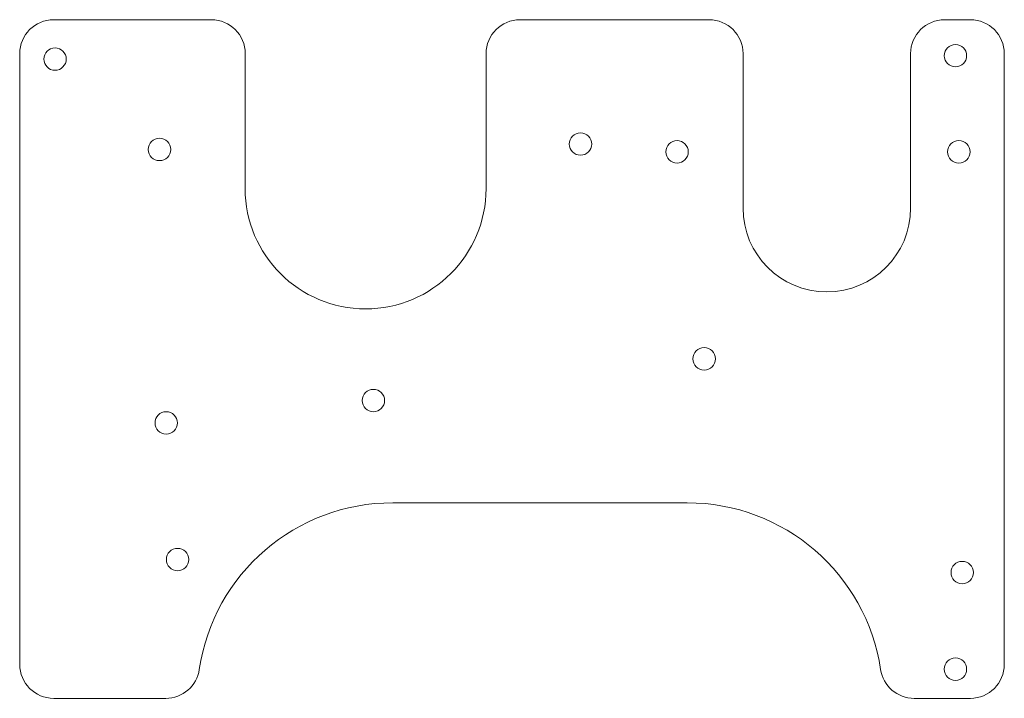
# Model space of a CAD drawing. Header units: millimetres. Extents: x 2 to 147, y 5 to 105.
import ezdxf

# ---------------------------------------------------------------- set-up
doc = ezdxf.new("R2010")
doc.units = ezdxf.units.MM

msp = doc.modelspace()

# ---------------------------------------------------------------- linework, layer by layer
at = {"color": 7, "linetype": 'Continuous', "lineweight": 15}
for p, q in [((7.46, 104.94), (30.67, 104.94)), ((76.14, 104.94), (103.98, 104.94)), ((138.66, 104.94), (142.46, 104.94)), ((2.46, 9.94), (2.46, 99.94)), ((35.67, 80.07), (35.67, 99.94)), ((71.14, 99.94), (71.14, 80.07)), ((108.98, 77.18), (108.98, 99.94)), ((133.66, 99.94), (133.66, 77.18)), ((147.46, 99.94), (147.46, 9.94)), ((57.39, 33.75), (100.74, 33.75)), ((23.96, 4.94), (7.46, 4.94)), ((142.46, 4.94), (134.18, 4.94))]:
    msp.add_line(p, q, dxfattribs=at)
for centre in [(7.66, 99.14), (140.26, 99.64), (23.04, 85.82), (85.04, 86.62), (99.26, 85.47), (140.76, 85.47), (103.26, 54.97), (54.54, 48.82), (24.04, 45.52), (25.71, 25.39), (141.26, 23.47), (140.26, 9.24)]:
    msp.add_circle(centre, 1.65, dxfattribs=at)
for centre, radius, start, end in [((7.46, 99.94), 5, 90, 180), ((30.67, 99.94), 5, 0, 90), ((76.14, 99.94), 5, 90, 180), ((103.98, 99.94), 5, 0, 90), ((138.66, 99.94), 5, 90, 180), ((142.46, 99.94), 5, 0, 90), ((53.4, 80.07), 17.74, 180, 0), ((121.32, 77.18), 12.34, 180, 0), ((57.39, 4.94), 28.81, 90, 171.4946), ((100.74, 4.94), 28.81, 8.5054, 90), ((7.46, 9.94), 5, 180, 270), ((23.96, 9.94), 5, 270, 351.4946), ((134.18, 9.94), 5, 188.5054, 270), ((142.46, 9.94), 5, 270, 0)]:
    msp.add_arc(centre, radius, start, end, dxfattribs=at)

doc.saveas('drawing.dxf')
